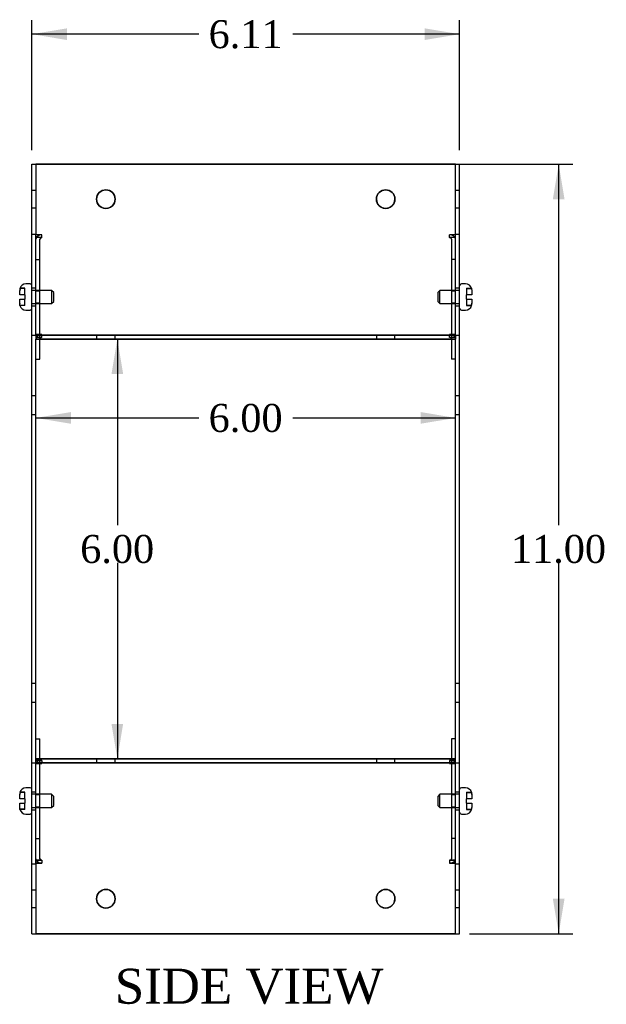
# Model space of a CAD drawing. Header units: inches. Extents: x 0.2 to 77.9, y -0.5 to 51.8.
# Tile 6 of 8: x 46.8 to 55.2, y 21.3 to 35.3. Entities that reach past the tile are written whole.
import ezdxf
from ezdxf.enums import TextEntityAlignment as Align
from ezdxf.lldxf.tags import DXFTag

# ---------------------------------------------------------------- set-up
doc = ezdxf.new("R2010")
doc.units = ezdxf.units.IN
doc.header["$MEASUREMENT"] = 0
for name, color, linetype in [('COM55579-3', 7, 'Continuous'), ('COM55580-3', 7, 'Continuous'), ('Default', 7, 'Continuous'), ('SCS19491', 7, 'Continuous')]:
    doc.layers.add(name, color=color, linetype=linetype)
doc.styles.add('SEACAD_Times_New_Roman', font='times.ttf')
tags = doc.linetypes.add('HIDDEN2', pattern=[0.1875, 0.125, -0.0625]).pattern_tags.tags
tags[6:7] = [DXFTag(74, 4), DXFTag(75, 0), DXFTag(340, '0'), DXFTag(46, 0.0), DXFTag(50, 0.0), DXFTag(44, 0.0), DXFTag(45, 0.0)]
tags[4:5] = [DXFTag(74, 4), DXFTag(75, 0), DXFTag(340, '0'), DXFTag(46, 0.0), DXFTag(50, 0.0), DXFTag(44, 0.0), DXFTag(45, 0.0)]
doc.dimstyles.new('HAMMOND_(STH_-_66x44)', dxfattribs={"dimtxt": 0.4, "dimasz": 0.5, "dimexe": 0.2, "dimexo": 0.2, "dimgap": 0.1, "dimtad": 0, "dimtih": 1, "dimtoh": 1, "dimzin": 0, "dimdsep": 46, "dimtxsty": 'SEACAD_Times_New_Roman', "dimblk1": '_SE_FILLED', "dimblk2": '_SE_FILLED', "dimsah": 1, "dimcen": 0.2, "dimadec": 0, "dimazin": 0, "dimtfac": 0.8, "dimtofl": 0, "dimtmove": 0, "dimatfit": 3, "dimfxl": 1, "dimtolj": 1, "dimtzin": 0, "dimarcsym": 0})

# ---------------------------------------------------------------- blocks, each defined once
blk = doc.blocks.new('SE6')
at = {"layer": 'COM55579-3', "color": 7, "linetype": 'Continuous'}
for p, q in [((47, 33.283), (47.057, 33.283)), ((47, 32.283), (47, 33.283)), ((53.057, 33.283), (53.114, 33.283)), ((53.057, 33.283), (53.057, 33.283)), ((53.114, 32.283), (53.114, 33.283)), ((47, 32.283), (47.057, 32.283)), ((47, 30.84), (47, 32.283)), ((47.057, 30.849), (47.057, 32.273)), ((53.057, 32.283), (53.114, 32.283)), ((53.057, 30.845), (53.057, 32.278)), ((53.114, 30.84), (53.114, 32.283)), ((47, 24.726), (47, 30.84)), ((47, 30.84), (47.057, 30.84)), ((53.057, 24.783), (53.057, 30.84)), ((53.057, 30.84), (53.114, 30.84)), ((53.114, 24.726), (53.114, 30.84)), ((47.057, 24.783), (47.057, 30.783)), ((47, 24.726), (47.057, 24.726)), ((47, 23.283), (47, 24.726)), ((47.057, 23.293), (47.057, 24.717)), ((53.057, 24.726), (53.114, 24.726)), ((53.057, 23.289), (53.057, 24.72)), ((53.114, 23.283), (53.114, 24.726)), ((47, 23.283), (47.057, 23.283)), ((47, 22.283), (47, 23.283)), ((53.057, 23.283), (53.114, 23.283)), ((53.114, 22.283), (53.114, 23.283)), ((47, 22.283), (47.057, 22.283)), ((47.057, 22.283), (47.057, 22.283)), ((53.057, 22.283), (53.114, 22.283))]:
    blk.add_line(p, q, dxfattribs=at)
at = {"layer": 'COM55579-3', "color": 7, "linetype": 'HIDDEN2'}
for p, q in [((47.057, 32.908), (47, 32.908)), ((53.114, 32.908), (53.057, 32.908)), ((47, 32.658), (47.057, 32.658)), ((53.057, 32.658), (53.114, 32.658)), ((47.057, 31.51), (47, 31.51)), ((53.114, 31.51), (53.057, 31.51)), ((47, 31.26), (47.057, 31.26)), ((53.057, 31.26), (53.114, 31.26)), ((47.057, 29.973), (47, 29.973)), ((53.114, 29.973), (53.057, 29.973)), ((47, 29.707), (47.057, 29.707)), ((53.057, 29.707), (53.114, 29.707)), ((47.057, 25.859), (47, 25.859)), ((53.114, 25.859), (53.057, 25.859)), ((47, 25.593), (47.057, 25.593)), ((53.057, 25.593), (53.114, 25.593)), ((47.057, 24.306), (47, 24.306)), ((53.114, 24.306), (53.057, 24.306)), ((47, 24.056), (47.057, 24.056)), ((53.057, 24.056), (53.114, 24.056)), ((47.057, 22.908), (47, 22.908)), ((53.114, 22.908), (53.057, 22.908)), ((47, 22.658), (47.057, 22.658)), ((53.057, 22.658), (53.114, 22.658))]:
    blk.add_line(p, q, dxfattribs=at)
at = {"layer": 'COM55580-3', "color": 7, "linetype": 'HIDDEN2'}
for p, q in [((47.057, 33.283), (53.057, 33.283)), ((47.143, 32.273), (47.057, 32.273)), ((47.143, 32.233), (47.062, 32.233)), ((47.143, 32.233), (47.062, 32.233)), ((47.143, 32.233), (47.143, 32.273)), ((47.143, 32.233), (47.143, 32.233)), ((47.143, 32.233), (47.143, 32.233)), ((53.057, 32.273), (52.971, 32.273)), ((52.971, 32.233), (52.971, 32.273)), ((53.052, 32.233), (52.971, 32.233)), ((52.971, 32.233), (52.971, 32.233)), ((52.971, 32.233), (52.971, 32.233)), ((53.052, 32.233), (52.971, 32.233)), ((47.114, 30.788), (47.114, 32.213)), ((53, 32.213), (53, 30.788)), ((47.057, 31.92), (47.114, 31.92)), ((47.057, 31.92), (47.114, 31.92)), ((53.057, 31.92), (53, 31.92)), ((53.057, 31.92), (53, 31.92)), ((47.114, 31.469), (47.057, 31.469)), ((47.114, 31.469), (47.057, 31.469)), ((53.057, 31.469), (53, 31.469)), ((53.057, 31.469), (53, 31.469)), ((47.057, 31.299), (47.114, 31.299)), ((47.057, 31.299), (47.114, 31.299)), ((53, 31.299), (53.057, 31.299)), ((53, 31.299), (53.057, 31.299)), ((47.143, 30.848), (47.057, 30.848)), ((53.057, 30.84), (47.057, 30.84)), ((47.143, 30.808), (47.143, 30.849)), ((47.924, 30.84), (47.924, 30.783)), ((48.19, 30.783), (48.19, 30.84)), ((51.924, 30.84), (51.924, 30.783)), ((52.19, 30.783), (52.19, 30.84)), ((52.971, 30.808), (52.971, 30.849)), ((53.057, 30.848), (52.971, 30.848)), ((47.143, 30.808), (47.057, 30.808)), ((47.143, 30.808), (47.057, 30.808)), ((47.114, 30.783), (47.057, 30.783)), ((47.114, 30.783), (47.114, 30.788)), ((47.143, 30.808), (47.143, 30.808)), ((47.143, 30.808), (47.143, 30.808)), ((47.924, 30.783), (47.924, 30.783)), ((48.19, 30.783), (48.19, 30.783)), ((51.924, 30.783), (51.924, 30.783)), ((52.19, 30.783), (52.19, 30.783)), ((53.057, 30.808), (52.971, 30.808)), ((52.971, 30.808), (52.971, 30.808)), ((52.971, 30.808), (52.971, 30.808)), ((53.057, 30.808), (52.971, 30.808)), ((53, 30.788), (53, 30.783)), ((53.057, 30.783), (53, 30.783)), ((47.057, 25.071), (47.114, 25.071)), ((53.057, 25.071), (53, 25.071)), ((47.057, 24.783), (53.057, 24.783)), ((47.114, 24.778), (47.114, 24.783)), ((47.114, 23.354), (47.114, 24.778)), ((47.924, 24.783), (47.924, 24.726)), ((48.19, 24.726), (48.19, 24.783)), ((51.924, 24.783), (51.924, 24.726)), ((52.19, 24.726), (52.19, 24.783)), ((53, 24.783), (53, 24.778)), ((53, 24.778), (53, 23.354)), ((47.057, 24.758), (47.143, 24.758)), ((47.143, 24.758), (47.057, 24.758)), ((47.057, 24.726), (53.057, 24.726)), ((47.057, 24.717), (47.143, 24.717)), ((47.143, 24.758), (47.143, 24.717)), ((47.143, 24.717), (47.143, 24.717)), ((47.924, 24.726), (47.924, 24.726)), ((48.19, 24.726), (48.19, 24.726)), ((51.924, 24.726), (51.924, 24.726)), ((52.19, 24.726), (52.19, 24.726)), ((52.971, 24.758), (53.057, 24.758)), ((53.057, 24.758), (52.971, 24.758)), ((52.971, 24.758), (52.971, 24.717)), ((52.971, 24.717), (53.057, 24.717)), ((52.971, 24.717), (52.971, 24.717)), ((47.114, 24.267), (47.057, 24.267)), ((47.114, 24.267), (47.057, 24.267)), ((53.057, 24.267), (53, 24.267)), ((53.057, 24.267), (53, 24.267)), ((47.057, 24.097), (47.114, 24.097)), ((47.057, 24.097), (47.114, 24.097)), ((53, 24.097), (53.057, 24.097)), ((53, 24.097), (53.057, 24.097)), ((47.057, 23.646), (47.114, 23.646)), ((47.057, 23.646), (47.114, 23.646)), ((53.057, 23.646), (53, 23.646)), ((53.057, 23.646), (53, 23.646)), ((47.057, 23.333), (47.143, 23.333)), ((47.057, 23.292), (47.143, 23.292)), ((47.143, 23.333), (47.062, 23.333)), ((47.114, 23.353), (47.114, 23.354)), ((47.143, 23.333), (47.143, 23.293)), ((47.143, 23.293), (47.143, 23.292)), ((52.971, 23.333), (53.057, 23.333)), ((53.052, 23.333), (52.971, 23.333)), ((52.971, 23.333), (52.971, 23.293)), ((52.971, 23.293), (52.971, 23.292)), ((52.971, 23.292), (53.057, 23.292)), ((53, 23.354), (53, 23.353))]:
    blk.add_line(p, q, dxfattribs=at)
at = {"layer": 'COM55580-3', "color": 7, "linetype": 'Continuous'}
for p, q in [((53.057, 33.283), (47.057, 33.283)), ((47.057, 33.283), (47.057, 32.294)), ((53.057, 32.294), (53.057, 33.283)), ((47.057, 32.294), (47.057, 32.273)), ((47.143, 32.273), (47.057, 32.273)), ((47.062, 32.233), (47.057, 32.233)), ((47.062, 32.233), (47.057, 32.233)), ((47.143, 32.273), (47.143, 32.273)), ((53.057, 32.273), (52.971, 32.273)), ((52.971, 32.273), (52.971, 32.273)), ((53.057, 32.233), (53.052, 32.233)), ((53.057, 32.233), (53.052, 32.233)), ((53.057, 32.278), (53.057, 32.294)), ((47.057, 30.849), (47.057, 30.84)), ((47.143, 30.849), (47.057, 30.849)), ((47.057, 30.84), (47.057, 30.783)), ((47.057, 30.84), (53.057, 30.84)), ((47.143, 30.849), (47.143, 30.849)), ((53.057, 30.849), (52.971, 30.849)), ((52.971, 30.849), (52.971, 30.849)), ((53.057, 30.84), (53.057, 30.845)), ((53.057, 30.84), (53.057, 30.783)), ((47.057, 30.783), (53.057, 30.783)), ((53, 30.783), (47.114, 30.783)), ((47.114, 30.495), (47.114, 30.783)), ((53, 30.783), (53, 30.495)), ((47.057, 30.495), (47.114, 30.495)), ((47.057, 30.495), (47.114, 30.495)), ((47.114, 30.495), (47.114, 30.495)), ((53.057, 30.495), (53, 30.495)), ((53, 30.495), (53, 30.495)), ((53.057, 30.495), (53, 30.495)), ((47.057, 25.071), (47.114, 25.071)), ((47.114, 24.783), (47.114, 25.071)), ((53, 25.071), (53, 24.783)), ((53.057, 25.071), (53, 25.071)), ((53.057, 24.783), (47.057, 24.783)), ((47.057, 24.726), (47.057, 24.783)), ((53.057, 24.726), (53.057, 24.783)), ((53.057, 24.726), (47.057, 24.726)), ((47.057, 24.726), (47.057, 24.717)), ((47.143, 24.717), (47.057, 24.717)), ((47.143, 24.717), (47.143, 24.717)), ((53.057, 24.717), (52.971, 24.717)), ((52.971, 24.717), (52.971, 24.717)), ((53.057, 24.72), (53.057, 24.726)), ((47.062, 23.333), (47.057, 23.333)), ((47.057, 23.293), (47.057, 23.272)), ((47.143, 23.293), (47.057, 23.293)), ((47.057, 23.272), (47.057, 22.283)), ((47.143, 23.293), (47.143, 23.293)), ((53.057, 23.293), (52.971, 23.293)), ((52.971, 23.293), (52.971, 23.293)), ((53.057, 23.333), (53.052, 23.333)), ((53.057, 23.272), (53.057, 23.289)), ((53.057, 22.283), (53.057, 23.272)), ((53.057, 22.283), (47.057, 22.283)), ((47.057, 22.283), (53.057, 22.283)), ((53.057, 22.283), (53.057, 22.283))]:
    blk.add_line(p, q, dxfattribs=at)
for centre in [(48.057, 32.783), (52.057, 32.783), (48.057, 22.783), (52.057, 22.783)]:
    blk.add_circle(centre, 0.133, dxfattribs=at)
for centre, start, end in [((48.057, 32.783), 0.0495, 179.9505), ((52.057, 32.783), 0.0465, 179.9532), ((48.057, 22.783), 0.0495, 179.9505), ((52.057, 22.783), 0.0516, 179.9486)]:
    blk.add_arc(centre, 0.133, start, end, dxfattribs=at)
at = {"layer": 'COM55580-3', "color": 7, "linetype": 'HIDDEN2'}
for centre, start, end in [((48.057, 32.783), 179.9505, 0), ((48.057, 32.783), 0, 0.0495), ((52.057, 32.783), 179.9532, 0), ((52.057, 32.783), 0, 0.0465), ((48.057, 22.783), 179.9505, 0), ((48.057, 22.783), 0, 0.0495), ((52.057, 22.783), 179.9486, 0), ((52.057, 22.783), 0, 0.0516)]:
    blk.add_arc(centre, 0.133, start, end, dxfattribs=at)
for centre, major_axis, start_param, end_param in [((47.143, 32.212), (0.086, 0), 1.570796, 3.141593), ((47.143, 32.212), (0.029, 0), 1.570796, 3.141593), ((47.143, 32.213), (-0.029, 0), 4.712389, 6.283185), ((52.971, 32.212), (0.086, 0), 0, 1.570796), ((52.971, 32.212), (0.029, 0), 0, 1.570796), ((52.971, 32.213), (-0.029, 0), 3.141593, 4.712389), ((47.143, 30.788), (-0.086, 0), 4.712389, 6.283185), ((47.143, 30.788), (0.086, 0), 1.613592, 3.141593), ((52.971, 30.788), (-0.086, 0), 3.141593, 4.712389), ((52.971, 30.788), (0.086, 0), 0, 1.528001), ((47.143, 30.788), (-0.029, 0), 4.712389, 6.283185), ((47.143, 30.788), (0.029, 0), 1.570796, 3.141593), ((52.971, 30.788), (-0.029, 0), 3.141593, 4.712389), ((52.971, 30.788), (0.029, 0), 0, 1.570796), ((47.143, 24.778), (0.086, 0), 3.141593, 4.712389), ((47.143, 24.778), (-0.086, 0), 0, 1.528001), ((47.143, 24.778), (0.029, 0), 3.141593, 4.712389), ((47.143, 24.778), (-0.029, 0), 0, 1.570796), ((52.971, 24.778), (0.086, 0), 4.712389, 6.283185), ((52.971, 24.778), (0.029, 0), 4.712389, 6.283185), ((52.971, 24.778), (-0.029, 0), 1.570796, 3.141593), ((52.971, 24.778), (-0.086, 0), 1.613592, 3.141593), ((47.143, 23.353), (-0.086, 0), 0.340909, 1.570796), ((47.143, 23.354), (0.029, 0), 3.141593, 4.712389), ((47.143, 23.353), (-0.029, 0), 0, 1.570796), ((52.971, 23.354), (0.029, 0), 4.712389, 6.283185), ((52.971, 23.353), (-0.029, 0), 1.570796, 3.141593), ((52.971, 23.353), (-0.086, 0), 1.570796, 2.800683)]:
    blk.add_ellipse(centre, major_axis=major_axis, ratio=0.707107, start_param=start_param, end_param=end_param, dxfattribs=at)
at = {"layer": 'COM55580-3', "color": 7, "linetype": 'Continuous'}
for centre, major_axis, start_param, end_param in [((47.143, 32.213), (-0.086, 0), 4.712389, 6.283185), ((52.971, 32.213), (-0.086, 0), 3.141593, 4.712389), ((47.143, 30.788), (0.086, 0), 1.570796, 1.613592), ((52.971, 30.788), (0.086, 0), 1.528001, 1.570796), ((47.143, 24.778), (-0.086, 0), 1.528001, 1.570796), ((52.971, 24.778), (-0.086, 0), 1.570796, 1.613592), ((47.143, 23.354), (0.086, 0), 3.141593, 4.712389), ((47.143, 23.353), (-0.086, 0), 0, 0.340909), ((52.971, 23.354), (0.086, 0), 4.712389, 6.283185), ((52.971, 23.353), (-0.086, 0), 2.800683, 3.141593)]:
    blk.add_ellipse(centre, major_axis=major_axis, ratio=0.707107, start_param=start_param, end_param=end_param, dxfattribs=at)
at = {"layer": 'SCS19491', "color": 7, "linetype": 'Continuous'}
for p, q in [((46.975, 31.572), (46.915, 31.572)), ((53.199, 31.572), (53.139, 31.572)), ((46.825, 31.415), (46.825, 31.48)), ((46.9, 31.415), (46.825, 31.415)), ((46.829, 31.509), (46.83, 31.506)), ((46.9, 31.415), (46.9, 31.355)), ((53.214, 31.355), (53.214, 31.415)), ((53.289, 31.415), (53.214, 31.415)), ((53.285, 31.505), (53.285, 31.504)), ((53.285, 31.504), (53.289, 31.478)), ((53.289, 31.478), (53.289, 31.415)), ((46.825, 31.355), (46.9, 31.355)), ((46.825, 31.292), (46.825, 31.355)), ((46.829, 31.265), (46.825, 31.292)), ((46.829, 31.264), (46.829, 31.265)), ((53.214, 31.355), (53.289, 31.355)), ((53.284, 31.261), (53.284, 31.263)), ((53.289, 31.355), (53.289, 31.29)), ((46.915, 31.197), (46.975, 31.197)), ((53.139, 31.197), (53.199, 31.197)), ((46.975, 24.369), (46.915, 24.369)), ((53.199, 24.369), (53.139, 24.369)), ((46.825, 24.211), (46.825, 24.276)), ((46.9, 24.211), (46.825, 24.211)), ((46.829, 24.305), (46.83, 24.303)), ((46.9, 24.211), (46.9, 24.151)), ((53.214, 24.151), (53.214, 24.211)), ((53.289, 24.211), (53.214, 24.211)), ((53.284, 24.305), (53.284, 24.303)), ((53.284, 24.303), (53.289, 24.271)), ((53.289, 24.271), (53.289, 24.277)), ((53.289, 24.271), (53.289, 24.211)), ((46.825, 24.151), (46.9, 24.151)), ((46.825, 24.088), (46.825, 24.151)), ((46.829, 24.062), (46.825, 24.088)), ((53.214, 24.151), (53.289, 24.151)), ((53.289, 24.151), (53.289, 24.089)), ((46.829, 24.061), (46.829, 24.062)), ((46.915, 23.994), (46.975, 23.994)), ((53.139, 23.994), (53.199, 23.994)), ((53.284, 24.06), (53.285, 24.062))]:
    blk.add_line(p, q, dxfattribs=at)
at = {"layer": 'SCS19491', "color": 7, "linetype": 'HIDDEN2'}
for p, q in [((46.83, 31.506), (46.825, 31.474)), ((46.9, 31.509), (46.829, 31.509)), ((46.9, 31.506), (46.83, 31.506)), ((46.9, 31.415), (46.9, 31.509)), ((47.282, 31.48), (47, 31.48)), ((47.282, 31.48), (47.282, 31.29)), ((47.312, 31.45), (47.282, 31.48)), ((47.312, 31.32), (47.312, 31.45)), ((52.831, 31.48), (52.801, 31.45)), ((52.801, 31.45), (52.801, 31.32)), ((52.831, 31.29), (52.831, 31.48)), ((53.114, 31.48), (52.831, 31.48)), ((53.214, 31.509), (53.284, 31.509)), ((53.214, 31.509), (53.214, 31.507)), ((53.214, 31.507), (53.284, 31.507)), ((53.214, 31.507), (53.214, 31.504)), ((53.214, 31.504), (53.214, 31.415)), ((53.214, 31.504), (53.285, 31.504)), ((53.284, 31.509), (53.284, 31.508)), ((53.284, 31.507), (53.289, 31.475)), ((53.284, 31.507), (53.285, 31.505)), ((53.289, 31.478), (53.289, 31.48)), ((46.9, 31.265), (46.829, 31.265)), ((46.829, 31.263), (46.829, 31.264)), ((46.9, 31.263), (46.829, 31.263)), ((46.9, 31.265), (46.9, 31.355)), ((46.9, 31.263), (46.9, 31.265)), ((47, 31.29), (47.282, 31.29)), ((47.282, 31.29), (47.312, 31.32)), ((52.801, 31.32), (52.831, 31.29)), ((52.831, 31.29), (53.114, 31.29)), ((53.214, 31.355), (53.214, 31.261)), ((53.214, 31.266), (53.285, 31.266)), ((53.214, 31.263), (53.284, 31.263)), ((53.214, 31.261), (53.284, 31.261)), ((53.284, 31.263), (53.289, 31.295)), ((53.284, 31.263), (53.285, 31.264)), ((53.284, 31.263), (53.284, 31.263)), ((46.83, 24.303), (46.825, 24.271)), ((46.9, 24.305), (46.829, 24.305)), ((46.9, 24.303), (46.83, 24.303)), ((46.9, 24.211), (46.9, 24.305)), ((47.282, 24.276), (47, 24.276)), ((47.282, 24.276), (47.282, 24.086)), ((47.312, 24.246), (47.282, 24.276)), ((47.312, 24.116), (47.312, 24.246)), ((52.831, 24.276), (52.801, 24.246)), ((52.801, 24.246), (52.801, 24.116)), ((52.831, 24.086), (52.831, 24.276)), ((53.114, 24.276), (52.831, 24.276)), ((53.214, 24.306), (53.284, 24.306)), ((53.214, 24.306), (53.214, 24.303)), ((53.214, 24.303), (53.214, 24.211)), ((53.214, 24.303), (53.284, 24.303)), ((53.284, 24.306), (53.284, 24.305)), ((46.9, 24.062), (46.9, 24.151)), ((47, 24.086), (47.282, 24.086)), ((47.282, 24.086), (47.312, 24.116)), ((52.801, 24.116), (52.831, 24.086)), ((52.831, 24.086), (53.114, 24.086)), ((53.214, 24.151), (53.214, 24.06)), ((53.289, 24.088), (53.289, 24.089)), ((46.9, 24.062), (46.829, 24.062)), ((46.829, 24.06), (46.829, 24.061)), ((46.9, 24.06), (46.829, 24.06)), ((46.9, 24.06), (46.9, 24.062)), ((53.214, 24.062), (53.285, 24.062)), ((53.214, 24.06), (53.284, 24.06))]:
    blk.add_line(p, q, dxfattribs=at)
at = {"layer": 'SCS19491', "color": 7, "linetype": 'Continuous'}
for centre, radius, start, end in [((46.915, 31.482), 0.09, 90, 163.2208), ((46.975, 31.547), 0.025, 0, 90), ((53.139, 31.547), 0.025, 90, 180), ((53.199, 31.482), 0.09, 14.9913, 90), ((46.919, 31.48), 0.0938, 162.0854, 180.0791), ((46.915, 31.287), 0.09, 194.9913, 270), ((53.199, 31.287), 0.09, 270, 343.2208), ((53.195, 31.29), 0.0938, 342.0854, 0.0791), ((53.199, 31.287), 0.09, 343.2208, 345.0335), ((46.975, 31.222), 0.025, 270, 0), ((53.139, 31.222), 0.025, 180, 270), ((46.915, 24.279), 0.09, 90, 163.2208), ((46.975, 24.344), 0.025, 0, 90), ((53.139, 24.344), 0.025, 90, 180), ((53.199, 24.279), 0.09, 16.8119, 90), ((46.919, 24.276), 0.0938, 162.0854, 180.0791), ((53.195, 24.277), 0.0938, 359.9209, 17.9146), ((53.191, 24.089), 0.0981, 342.7336, 0.1206), ((46.915, 24.084), 0.09, 194.9913, 270), ((46.975, 24.019), 0.025, 270, 0), ((53.139, 24.019), 0.025, 180, 270), ((53.199, 24.084), 0.09, 270, 345.0335)]:
    blk.add_arc(centre, radius, start, end, dxfattribs=at)
at = {"layer": 'SCS19491', "color": 7, "linetype": 'HIDDEN2'}
for start, end in [(179.8794, 181.9528), (195.5044, 197.2664)]:
    blk.add_arc((46.923, 31.292), 0.0981, start, end, dxfattribs=at)
blk = doc.blocks.new('DMBLK7502')
at = {"layer": 'Default', "linetype": 'Continuous', "transparency": 16777216}
for points in [[(54.614, 32.783), (54.531, 33.283), (54.447, 32.783)], [(54.614, 22.783), (54.447, 22.783), (54.531, 22.283)]]:
    blk.add_hatch(color=7, dxfattribs=at).paths.add_polyline_path(points)
at = {"layer": 'Default', "color": 7, "linetype": 'Continuous', "transparency": 16777216}
for p, q in [((50.257, 33.283), (54.731, 33.283)), ((54.531, 28.123), (54.531, 33.283)), ((54.531, 22.283), (54.531, 27.583)), ((53.257, 22.283), (54.731, 22.283))]:
    blk.add_line(p, q, dxfattribs=at)
at = {"layer": 'Default', "color": 7, "linetype": 'Continuous', "transparency": 16777216, "style": 'SEACAD_Times_New_Roman'}
blk.add_text('11.00', height=0.4, dxfattribs=at).set_placement((53.848, 27.983), align=Align.TOP_LEFT)
blk = doc.blocks.new('_SE_FILLED')
at = {"color": 0}
blk.add_line((0, 0), (-1, 0), dxfattribs=at)
blk.add_solid([(0, 0), (-1, -0.1665), (-1, 0.1665), (0, 0)], dxfattribs=at)
blk = doc.blocks.new('DMBLK7507')
at = {"layer": 'Default', "linetype": 'Continuous', "transparency": 16777216}
for points in [[(47.5, 35.225), (47, 35.142), (47.5, 35.058)], [(52.614, 35.225), (52.614, 35.058), (53.114, 35.142)]]:
    blk.add_hatch(color=7, dxfattribs=at).paths.add_polyline_path(points)
at = {"layer": 'Default', "color": 7, "linetype": 'Continuous', "transparency": 16777216}
for p, q in [((47, 33.483), (47, 35.342)), ((53.114, 33.483), (53.114, 35.342)), ((49.386, 35.142), (47, 35.142)), ((53.114, 35.142), (50.728, 35.142))]:
    blk.add_line(p, q, dxfattribs=at)
at = {"layer": 'Default', "color": 7, "linetype": 'Continuous', "transparency": 16777216, "style": 'SEACAD_Times_New_Roman'}
blk.add_text('6.11', height=0.4, dxfattribs=at).set_placement((49.526, 35.342), align=Align.TOP_LEFT)
blk = doc.blocks.new('DMBLK7527')
at = {"layer": 'Default', "linetype": 'Continuous', "transparency": 16777216}
for points in [[(47.557, 29.573), (47.557, 29.74), (47.057, 29.656)], [(52.557, 29.573), (53.057, 29.656), (52.557, 29.74)]]:
    blk.add_hatch(color=7, dxfattribs=at).paths.add_polyline_path(points)
at = {"layer": 'Default', "color": 7, "linetype": 'Continuous', "transparency": 16777216}
for p, q in [((47.057, 29.656), (49.386, 29.656)), ((50.728, 29.656), (53.057, 29.656))]:
    blk.add_line(p, q, dxfattribs=at)
at = {"layer": 'Default', "color": 7, "linetype": 'Continuous', "transparency": 16777216, "style": 'SEACAD_Times_New_Roman'}
blk.add_text('6.00', height=0.4, dxfattribs=at).set_placement((49.526, 29.856), align=Align.TOP_LEFT)
blk = doc.blocks.new('DMBLK7528')
at = {"layer": 'Default', "linetype": 'Continuous', "transparency": 16777216}
for points in [[(48.304, 30.283), (48.221, 30.783), (48.137, 30.283)], [(48.304, 25.283), (48.137, 25.283), (48.221, 24.783)]]:
    blk.add_hatch(color=7, dxfattribs=at).paths.add_polyline_path(points)
at = {"layer": 'Default', "color": 7, "linetype": 'Continuous', "transparency": 16777216}
for p, q in [((48.221, 30.783), (48.221, 28.123)), ((48.221, 27.583), (48.221, 24.783))]:
    blk.add_line(p, q, dxfattribs=at)
at = {"layer": 'Default', "color": 7, "linetype": 'Continuous', "transparency": 16777216, "style": 'SEACAD_Times_New_Roman'}
blk.add_text('6.00', height=0.4, dxfattribs=at).set_placement((47.69, 27.983), align=Align.TOP_LEFT)

msp = doc.modelspace()

# ---------------------------------------------------------------- block references
at = {"layer": 'Default'}
msp.add_blockref('SE6', (0, 0), dxfattribs=at)

# ---------------------------------------------------------------- texts
at = {"layer": 'Default', "color": 7, "linetype": 'Continuous', "style": 'SEACAD_Times_New_Roman'}
msp.add_text('SIDE VIEW', height=0.5, dxfattribs=at).set_placement((48.185, 21.783), align=Align.TOP_LEFT)

# ---------------------------------------------------------------- dimensions: what is measured, and where the dimension line sits
at = {"layer": 'Default', "color": 7, "linetype": 'Continuous'}
for base, p1, p2, angle, picture, middle, dimtype in [((53.114, 35.142), (53.114, 33.283), (47, 33.283), 180.0022, 'DMBLK7507', (50.057, 35.142), 161), ((54.531, 33.283), (53.057, 22.283), (50.057, 33.283), 90, 'DMBLK7502', (54.531, 27.783), 160), ((47.057, 29.656), (47.057, 30.84), (53.057, 30.84), 0.0022, 'DMBLK7527', (50.057, 29.656), 161), ((48.221, 30.783), (47.057, 30.783), (47.057, 24.783), 270, 'DMBLK7528', (48.221, 27.783), 161)]:
    dim = msp.add_linear_dim(base=base, p1=p1, p2=p2, angle=angle, text='\\A1;<>', dimstyle='HAMMOND_(STH_-_66x44)', dxfattribs=at)
    dim.commit()
    dim.dimension.update_dxf_attribs({"geometry": picture, "text_midpoint": middle, "dimtype": dimtype})

doc.saveas('drawing.dxf')
